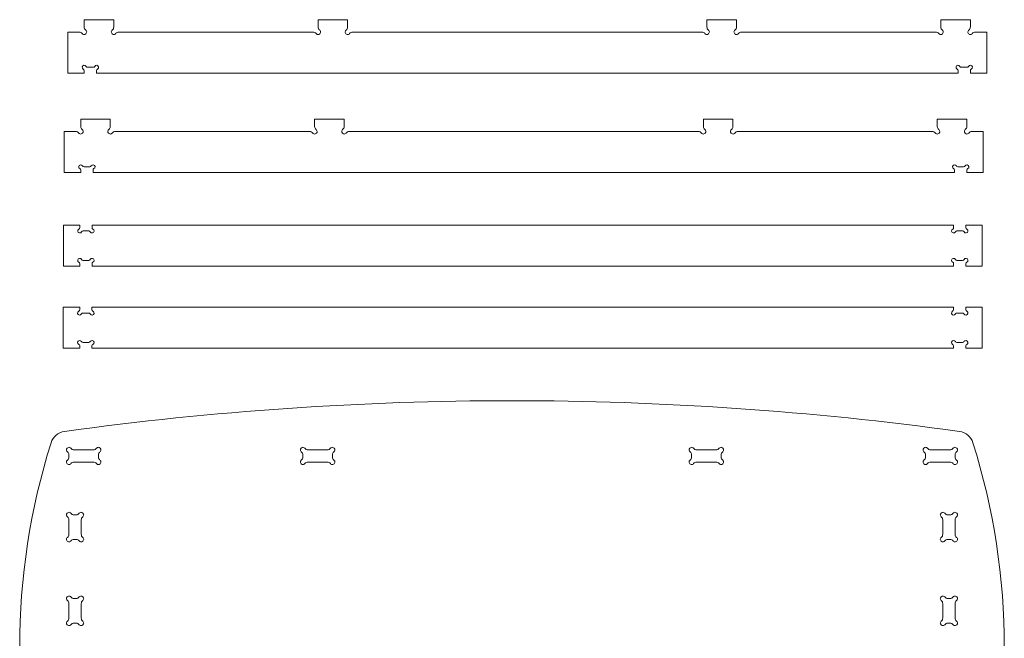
# Model space of a CAD drawing. Header units: millimetres. Extents: x -534 to 666, y -172 to 1335.
import ezdxf

# ---------------------------------------------------------------- set-up
doc = ezdxf.new("R2010")
doc.units = ezdxf.units.MM

msp = doc.modelspace()

# ---------------------------------------------------------------- linework, layer by layer
at = {"color": 7, "linetype": 'Continuous', "lineweight": 15}
for p, q in [((-455.2402770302, 1334.8133102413), (-455.2402770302, 1326.0583082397)), ((-455.2402770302, 1334.8133102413), (-419.2402770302, 1334.8133102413)), ((-419.2402770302, 1334.8133102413), (-419.2402770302, 1326.0583082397)), ((-170.1634155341, 1334.8133102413), (-170.1634155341, 1326.0583082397)), ((-170.1634155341, 1334.8133102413), (-134.1634155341, 1334.8133102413)), ((-134.1634155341, 1334.8133102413), (-134.1634155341, 1326.0583082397)), ((303.6828614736, 1334.8133102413), (339.6828614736, 1334.8133102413)), ((303.6828614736, 1334.8133102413), (303.6828614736, 1326.0583082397)), ((339.6828614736, 1334.8133102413), (339.6828614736, 1326.0583082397)), ((588.7597229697, 1334.8133102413), (588.7597229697, 1326.0583082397)), ((588.7597229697, 1334.8133102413), (624.7597229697, 1334.8133102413)), ((624.7597229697, 1334.8133102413), (624.7597229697, 1326.0583082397)), ((-475.2402770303, 1319.8133102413), (-475.2402770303, 1269.8133102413)), ((-475.2402770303, 1319.8133102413), (-461.4852750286, 1319.8133102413)), ((-412.9952790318, 1319.8133102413), (-176.4084135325, 1319.8133102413)), ((-127.9184175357, 1319.8133102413), (297.4378634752, 1319.8133102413)), ((345.927859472, 1319.8133102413), (582.5147249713, 1319.8133102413)), ((631.0047209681, 1319.8133102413), (644.7597229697, 1319.8133102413)), ((644.7597229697, 1319.8133102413), (644.7597229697, 1269.8133102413)), ((-455.2402770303, 1272.8232216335), (-455.2402770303, 1269.8133102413)), ((-444.2714059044, 1276.8133102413), (-451.1890455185, 1276.8133102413)), ((-440.2402770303, 1269.8133102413), (-440.2402770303, 1272.8133102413)), ((609.7597229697, 1272.8133102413), (609.7597229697, 1269.8133102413)), ((620.708491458, 1276.8133102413), (613.7908518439, 1276.8133102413)), ((624.7597229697, 1269.8133102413), (624.7597229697, 1272.8232216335)), ((-475.2402770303, 1269.8133102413), (-455.2402770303, 1269.8133102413)), ((-440.2402770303, 1269.8133102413), (609.7597229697, 1269.8133102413)), ((624.7597229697, 1269.8133102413), (644.7597229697, 1269.8133102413)), ((-459.5231729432, 1213.5740512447), (-459.5231729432, 1204.8190492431)), ((-459.5231729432, 1213.5740512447), (-423.5231729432, 1213.5740512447)), ((-423.5231729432, 1213.5740512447), (-423.5231729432, 1204.8190492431)), ((-174.4463114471, 1213.5740512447), (-174.4463114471, 1204.8190492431)), ((-174.4463114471, 1213.5740512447), (-138.4463114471, 1213.5740512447)), ((-138.4463114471, 1213.5740512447), (-138.4463114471, 1204.8190492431)), ((299.3999655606, 1213.5740512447), (335.3999655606, 1213.5740512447)), ((299.3999655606, 1213.5740512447), (299.3999655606, 1204.8190492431)), ((335.3999655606, 1213.5740512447), (335.3999655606, 1204.8190492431)), ((584.4768270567, 1213.5740512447), (584.4768270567, 1204.8190492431)), ((584.4768270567, 1213.5740512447), (620.4768270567, 1213.5740512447)), ((620.4768270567, 1213.5740512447), (620.4768270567, 1204.8190492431)), ((-479.5231729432, 1198.5740512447), (-479.5231729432, 1148.5740512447)), ((-479.5231729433, 1198.5740512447), (-465.7681709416, 1198.5740512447)), ((-417.2781749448, 1198.5740512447), (-180.6913094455, 1198.5740512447)), ((-132.2013134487, 1198.5740512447), (293.1549675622, 1198.5740512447)), ((341.644963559, 1198.5740512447), (578.2318290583, 1198.5740512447)), ((626.7218250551, 1198.5740512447), (640.4768270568, 1198.5740512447)), ((640.4768270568, 1198.5740512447), (640.4768270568, 1148.5740512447)), ((-448.5543018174, 1155.5740512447), (-455.4719414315, 1155.5740512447)), ((616.425595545, 1155.5740512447), (609.5079559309, 1155.5740512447)), ((-479.5231729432, 1148.5740512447), (-459.5231729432, 1148.5740512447)), ((-459.5231729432, 1151.5839626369), (-459.5231729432, 1148.5740512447)), ((-444.5231729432, 1148.5740512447), (-444.5231729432, 1151.5740512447)), ((-444.5231729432, 1148.5740512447), (605.4768270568, 1148.5740512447)), ((605.4768270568, 1151.5740512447), (605.4768270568, 1148.5740512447)), ((620.4768270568, 1148.5740512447), (620.4768270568, 1151.5839626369)), ((620.4768270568, 1148.5740512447), (640.4768270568, 1148.5740512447)), ((-480.671305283, 1084.5465288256), (-480.671305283, 1034.5465169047)), ((-480.671305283, 1084.5465288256), (-460.6713057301, 1084.5465288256)), ((-460.6713057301, 1084.5465288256), (-460.6713057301, 1081.5366134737)), ((-445.671305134, 1081.5465674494), (-445.671305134, 1084.5465288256)), ((-445.671305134, 1084.5465288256), (604.3286844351, 1084.5465288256)), ((604.3286844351, 1084.5465288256), (604.3286844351, 1081.5465674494)), ((619.32867013, 1081.5366134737), (619.32867013, 1084.5465288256)), ((619.32867013, 1084.5465288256), (639.3286510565, 1084.5465288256)), ((639.3286510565, 1084.5465288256), (639.3286510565, 1034.5465169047)), ((-456.6200748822, 1077.5465593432), (-449.7024343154, 1077.5465593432)), ((608.3598657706, 1077.5465593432), (615.2774616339, 1077.5465593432)), ((-480.671305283, 1034.5465169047), (-460.6713057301, 1034.5465169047)), ((-460.6713057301, 1037.5564322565), (-460.6713057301, 1034.5465169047)), ((-449.7024343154, 1041.5465459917), (-456.6200748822, 1041.5465459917)), ((-445.671305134, 1034.5465169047), (-445.671305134, 1037.5465378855)), ((-445.671305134, 1034.5465169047), (604.3286844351, 1034.5465169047)), ((604.3286844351, 1037.5465378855), (604.3286844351, 1034.5465169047)), ((615.2774616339, 1041.5465459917), (608.3598657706, 1041.5465459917)), ((619.32867013, 1034.5465169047), (619.32867013, 1037.5564322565)), ((619.32867013, 1034.5465169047), (639.3286510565, 1034.5465169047)), ((-480.7487304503, 984.5325088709), (-480.7487304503, 934.53249695)), ((-480.7487304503, 984.5325088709), (-460.7487308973, 984.5325088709)), ((-460.7487308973, 984.5325088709), (-460.7487308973, 981.5225935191)), ((-445.7487303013, 981.5325474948), (-445.7487303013, 984.5325088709)), ((-445.7487303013, 984.5325088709), (604.2512592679, 984.5325088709)), ((604.2512592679, 984.5325088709), (604.2512592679, 981.5325474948)), ((619.2512449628, 981.5225935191), (619.2512449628, 984.5325088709)), ((619.2512449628, 984.5325088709), (639.2512258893, 984.5325088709)), ((639.2512258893, 984.5325088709), (639.2512258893, 934.53249695)), ((-456.6975000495, 977.5325393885), (-449.7798594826, 977.5325393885)), ((608.2824406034, 977.5325393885), (615.2000364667, 977.5325393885)), ((-460.7487308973, 937.5424123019), (-460.7487308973, 934.53249695)), ((-449.7798594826, 941.5325260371), (-456.6975000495, 941.5325260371)), ((-445.7487303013, 934.53249695), (-445.7487303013, 937.5325179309)), ((604.2512592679, 937.5325179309), (604.2512592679, 934.53249695)), ((615.2000364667, 941.5325260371), (608.2824406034, 941.5325260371)), ((619.2512449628, 934.53249695), (619.2512449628, 937.5424123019)), ((-480.7487304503, 934.53249695), (-460.7487308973, 934.53249695)), ((-445.7487303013, 934.53249695), (604.2512592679, 934.53249695)), ((619.2512449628, 934.53249695), (639.2512258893, 934.53249695)), ((-473.873694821, 802.1926061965), (-473.873694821, 804.7026099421)), ((-467.6287001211, 810.9476120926), (-444.1186910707, 810.9476120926)), ((-437.8736963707, 804.7026099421), (-437.8736963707, 802.1926061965)), ((-188.7968456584, 802.1926061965), (-188.7968456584, 804.7026099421)), ((-182.5518286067, 810.9476120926), (-159.0418195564, 810.9476120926)), ((-152.796832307, 804.7026099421), (-152.796832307, 802.1926061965)), ((285.0494706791, 802.1926061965), (285.0494706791, 804.7026099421)), ((291.2944281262, 810.9476120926), (314.8044669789, 810.9476120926)), ((321.0494244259, 804.7026099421), (321.0494244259, 802.1926061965)), ((570.1262676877, 802.1926061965), (570.1262676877, 804.7026099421)), ((576.3712847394, 810.9476120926), (599.8812639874, 810.9476120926)), ((606.1262810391, 804.7026099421), (606.1262810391, 802.1926061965)), ((-444.1186910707, 795.9476114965), (-467.6287001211, 795.9476114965)), ((-159.0418195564, 795.9476114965), (-182.5518286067, 795.9476114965)), ((314.8044669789, 795.9476114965), (291.2944281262, 795.9476114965)), ((599.8812639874, 795.9476114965), (576.3712847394, 795.9476114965)), ((-473.873694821, 725.5287172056), (-473.873694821, 708.0187203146)), ((-465.1186963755, 731.7737193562), (-467.6287001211, 731.7737193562)), ((-458.873694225, 708.0187203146), (-458.873694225, 725.5287172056)), ((591.1262953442, 725.5287172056), (591.1262953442, 708.0187203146)), ((599.8812639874, 731.7737193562), (597.3713123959, 731.7737193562)), ((606.1262810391, 708.0187203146), (606.1262810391, 725.5287172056)), ((-467.6287001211, 701.7737181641), (-465.1186963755, 701.7737181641)), ((597.3713123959, 701.7737181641), (599.8812639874, 701.7737181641)), ((-465.1186963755, 629.7737212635), (-467.6287001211, 629.7737212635)), ((599.8812639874, 629.7737212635), (597.3713123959, 629.7737212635)), ((-473.873694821, 623.5287340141), (-473.873694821, 606.0187073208)), ((-458.873694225, 606.0187073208), (-458.873694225, 623.5287340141)), ((591.1262953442, 623.5287340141), (591.1262953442, 606.0187073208)), ((606.1262810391, 606.0187073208), (606.1262810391, 623.5287340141)), ((-467.6287001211, 599.7737200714), (-465.1186963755, 599.7737200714)), ((597.3713123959, 599.7737200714), (599.8812639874, 599.7737200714))]:
    msp.add_line(p, q, dxfattribs=at)
for centre, radius, start, end in [((-455.2402770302, 1319.8133102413), 2.999999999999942, 218.6821874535, 51.3178125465), ((-450.2402770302, 1326.0583082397), 5.000000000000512, 180, 231.3178125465), ((-419.2402770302, 1319.8133102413), 2.999999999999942, 128.6821874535, 321.3178125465), ((-424.2402770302, 1326.0583082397), 5.000000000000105, 308.6821874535, 0), ((-170.1634155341, 1319.8133102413), 2.999999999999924, 218.6821874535, 51.3178125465), ((-165.1634155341, 1326.0583082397), 5.000000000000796, 180, 231.3178125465), ((-134.1634155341, 1319.8133102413), 2.999999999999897, 128.6821874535, 321.3178125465), ((-139.1634155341, 1326.0583082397), 4.999999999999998, 308.6821874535, 0), ((303.6828614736, 1319.8133102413), 2.999999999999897, 218.6821874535, 51.3178125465), ((308.6828614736, 1326.0583082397), 4.999999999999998, 180, 231.3178125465), ((339.6828614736, 1319.8133102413), 2.999999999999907, 128.6821874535, 321.3178125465), ((334.6828614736, 1326.0583082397), 4.999999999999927, 308.6821874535, 0), ((588.7597229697, 1319.8133102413), 2.999999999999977, 218.6821874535, 51.3178125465), ((593.7597229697, 1326.0583082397), 5.000000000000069, 180, 231.3178125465), ((624.7597229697, 1319.8133102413), 2.999999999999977, 128.6821874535, 321.3178125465), ((619.7597229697, 1326.0583082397), 5.000000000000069, 308.6821874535, 0), ((-461.4852750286, 1314.8133102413), 5.000000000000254, 38.6821874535, 90), ((-412.9952790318, 1314.8133102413), 5.000000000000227, 90, 141.3178125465), ((-176.4084135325, 1314.8133102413), 5.00000000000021, 38.6821874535, 90), ((-127.9184175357, 1314.8133102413), 5.000000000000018, 90, 141.3178125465), ((297.4378634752, 1314.8133102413), 5.000000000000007, 38.6821874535, 90), ((345.927859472, 1314.8133102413), 4.999999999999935, 90, 141.3178125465), ((582.5147249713, 1314.8133102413), 5.00000000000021, 38.6821874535, 90), ((631.0047209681, 1314.8133102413), 5.00000000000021, 90, 141.3178125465), ((-455.2402770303, 1276.8543505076), 2.500000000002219, 25.8059368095, 243.6122000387), ((-457.2402770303, 1272.8232216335), 2, 359.9999999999, 63.6122000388), ((-451.1890455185, 1278.8133102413), 1.99999999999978, 205.8059368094, 270), ((-444.2714059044, 1278.8133102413), 1.999999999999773, 270, 334.1940631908), ((-440.2201743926, 1276.8543505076), 2.500000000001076, 296.1024258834, 154.1940631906), ((-438.2402770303, 1272.8133102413), 1.999999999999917, 116.1024258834, 180), ((609.7396203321, 1276.8543505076), 2.500000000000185, 25.8059368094, 243.8975741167), ((607.7597229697, 1272.8133102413), 2.000000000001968, 0, 63.8975741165), ((613.7908518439, 1278.8133102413), 1.999999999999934, 205.8059368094, 270), ((620.708491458, 1278.8133102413), 1.999999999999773, 270, 334.1940631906), ((624.7597229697, 1276.8543505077), 2.500000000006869, 296.3877999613, 154.1940631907), ((626.7597229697, 1272.8232216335), 1.999999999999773, 116.3877999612, 180), ((-459.5231729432, 1198.5740512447), 2.99999999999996, 218.6821874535, 51.3178125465), ((-454.5231729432, 1204.8190492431), 5.000000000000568, 180, 231.3178125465), ((-423.5231729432, 1198.5740512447), 2.999999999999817, 128.6821874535, 321.3178125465), ((-428.5231729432, 1204.8190492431), 5.000000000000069, 308.6821874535, 0), ((-174.4463114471, 1198.5740512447), 2.999999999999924, 218.6821874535, 51.3178125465), ((-169.4463114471, 1204.8190492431), 5.000000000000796, 180, 231.3178125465), ((-138.4463114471, 1198.5740512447), 3.000000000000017, 128.6821874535, 321.3178125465), ((-143.4463114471, 1204.8190492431), 4.999999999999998, 308.6821874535, 0), ((299.3999655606, 1198.5740512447), 2.999999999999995, 218.6821874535, 51.3178125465), ((304.3999655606, 1204.8190492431), 4.999999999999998, 180, 231.3178125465), ((335.3999655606, 1198.5740512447), 2.999999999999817, 128.6821874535, 321.3178125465), ((330.3999655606, 1204.8190492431), 4.999999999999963, 308.6821874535, 0), ((584.4768270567, 1198.5740512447), 2.99999999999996, 218.6821874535, 51.3178125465), ((589.4768270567, 1204.8190492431), 5.000000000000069, 180, 231.3178125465), ((620.4768270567, 1198.5740512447), 2.999999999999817, 128.6821874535, 321.3178125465), ((615.4768270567, 1204.8190492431), 5.000000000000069, 308.6821874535, 0), ((-465.7681709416, 1193.5740512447), 5.000000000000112, 38.6821874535, 90), ((-417.2781749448, 1193.5740512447), 5.00000000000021, 90, 141.3178125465), ((-180.6913094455, 1193.5740512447), 5.000000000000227, 38.6821874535, 90), ((-132.2013134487, 1193.5740512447), 5, 90, 141.3178125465), ((293.1549675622, 1193.5740512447), 5, 38.6821874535, 90), ((341.644963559, 1193.5740512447), 5.000000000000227, 90, 141.3178125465), ((578.2318290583, 1193.5740512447), 5.000000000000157, 38.6821874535, 90), ((626.7218250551, 1193.5740512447), 5.00000000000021, 90, 141.3178125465), ((-459.5231729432, 1155.6150915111), 2.50000000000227, 25.8059368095, 243.6122000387), ((-461.5231729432, 1151.5839626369), 2, 359.9999999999, 63.6122000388), ((-455.4719414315, 1157.5740512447), 1.999999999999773, 205.8059368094, 270), ((-448.5543018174, 1157.5740512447), 1.999999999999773, 270, 334.1940631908), ((-444.5030703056, 1155.6150915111), 2.500000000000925, 296.1024258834, 154.1940631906), ((-442.5231729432, 1151.5740512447), 2.000000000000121, 116.1024258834, 180), ((605.4567244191, 1155.6150915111), 2.499999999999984, 25.8059368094, 243.8975741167), ((603.4768270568, 1151.5740512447), 2.000000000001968, 0, 63.8975741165), ((609.5079559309, 1157.5740512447), 2.000000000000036, 205.8059368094, 270), ((616.425595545, 1157.5740512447), 1.999999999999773, 270, 334.1940631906), ((620.4768270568, 1155.6150915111), 2.500000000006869, 296.3877999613, 154.1940631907), ((622.4768270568, 1151.5839626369), 1.999999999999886, 116.3877999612, 180), ((-462.6713060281, 1081.5366344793), 2, 296.3877999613, 359.9999999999), ((-443.6713060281, 1081.5465458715), 1.999999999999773, 180, 243.8975741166), ((602.3286939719, 1081.5465458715), 2.000000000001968, 296.1024258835, 0), ((621.3286939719, 1081.5366344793), 2.000000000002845, 180, 243.6122000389), ((-460.6713060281, 1077.5055056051), 2.500000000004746, 116.3877999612, 334.1940631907), ((-456.6200745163, 1075.5465458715), 1.999999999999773, 90, 154.1940631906), ((-449.7024349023, 1075.5465458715), 2.000000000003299, 25.8059368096, 90), ((-445.6512033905, 1077.5055056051), 2.500000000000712, 205.8059368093, 63.8975741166), ((604.3085913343, 1077.5055056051), 2.499999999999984, 116.1024258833, 334.1940631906), ((608.359822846, 1075.5465458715), 2.000000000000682, 90, 154.1940631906), ((615.2774624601, 1075.5465458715), 1.999999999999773, 25.8059368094, 90), ((619.3286939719, 1077.5055056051), 2.500000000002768, 205.8059368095, 63.6122000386), ((-460.6713060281, 1041.5875861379), 2.50000000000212, 25.8059368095, 243.6122000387), ((-445.6512033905, 1041.5875861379), 2.500000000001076, 296.1024258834, 154.1940631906), ((604.3085913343, 1041.5875861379), 2.499999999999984, 25.8059368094, 243.8975741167), ((619.3286939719, 1041.5875861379), 2.500000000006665, 296.3877999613, 154.1940631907), ((-462.6713060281, 1037.5564572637), 2, 359.9999999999, 63.6122000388), ((-456.6200745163, 1043.5465458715), 1.999999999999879, 205.8059368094, 270), ((-449.7024349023, 1043.5465458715), 1.999999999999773, 270, 334.1940631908), ((-443.6713060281, 1037.5465458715), 1.999999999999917, 116.1024258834, 180), ((602.3286939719, 1037.5465458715), 2.000000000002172, 0, 63.8975741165), ((608.359822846, 1043.5465458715), 1.999999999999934, 205.8059368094, 270), ((615.2774624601, 1043.5465458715), 1.999999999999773, 270, 334.1940631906), ((621.3286939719, 1037.5564572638), 1.999999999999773, 116.3877999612, 180), ((-460.7487311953, 977.4914856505), 2.500000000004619, 116.3877999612, 334.1940631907), ((-462.7487311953, 981.5226145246), 2, 296.3877999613, 359.9999999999), ((-456.6974996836, 975.5325259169), 1.999999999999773, 90, 154.1940631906), ((-449.7798600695, 975.5325259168), 2.000000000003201, 25.8059368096, 90), ((-445.7286285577, 977.4914856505), 2.500000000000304, 205.8059368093, 63.8975741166), ((-443.7487311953, 981.5325259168), 1.999999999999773, 180, 243.8975741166), ((604.231166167, 977.4914856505), 2.500000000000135, 116.1024258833, 334.1940631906), ((602.2512688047, 981.5325259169), 2.000000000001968, 296.1024258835, 0), ((608.2823976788, 975.5325259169), 2.000000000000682, 90, 154.1940631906), ((615.2000372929, 975.5325259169), 1.999999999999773, 25.8059368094, 90), ((619.2512688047, 977.4914856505), 2.500000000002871, 205.8059368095, 63.6122000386), ((621.2512688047, 981.5226145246), 2.000000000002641, 180, 243.6122000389), ((-460.7487311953, 941.5735661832), 2.50000000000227, 25.8059368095, 243.6122000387), ((-462.7487311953, 937.5424373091), 2, 359.9999999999, 63.6122000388), ((-456.6974996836, 943.5325259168), 1.999999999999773, 205.8059368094, 270), ((-449.7798600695, 943.5325259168), 1.999999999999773, 270, 334.1940631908), ((-445.7286285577, 941.5735661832), 2.500000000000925, 296.1024258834, 154.1940631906), ((-443.7487311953, 937.5325259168), 1.999999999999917, 116.1024258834, 180), ((604.231166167, 941.5735661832), 2.500000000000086, 25.8059368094, 243.8975741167), ((602.2512688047, 937.5325259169), 2.000000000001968, 0, 63.8975741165), ((608.2823976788, 943.5325259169), 1.999999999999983, 205.8059368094, 270), ((615.2000372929, 943.5325259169), 1.999999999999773, 270, 334.1940631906), ((619.2512688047, 941.5735661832), 2.500000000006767, 296.3877999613, 154.1940631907), ((621.2512688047, 937.5424373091), 1.999999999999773, 116.3877999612, 180), ((66.126304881, -3129.2864625), 4000, 82.1622261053, 97.8377738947), ((-476.6212085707, 813.5329775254), 20.00000000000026, 97.8377738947, 162.5557850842), ((608.8738183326, 813.5329775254), 20.00000000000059, 17.4442149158, 82.1622261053), ((296.126304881, 570.7135375), 830.0000000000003, 162.5557850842, 197.4442149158), ((-163.873695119, 570.7135375), 830.0000000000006, 342.5557850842, 17.4442149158), ((-473.873695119, 810.9476104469), 3.000000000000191, 38.6821874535, 231.3178125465), ((-478.873695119, 804.7026124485), 5.000000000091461, 0, 51.3178125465), ((-467.6286971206, 815.9476104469), 4.999999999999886, 218.6821874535, 270), ((-444.1186931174, 815.9476104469), 5.000000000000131, 270, 321.3178125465), ((-437.873695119, 810.9476104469), 3.000000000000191, 308.6821874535, 141.3178125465), ((-432.873695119, 804.7026124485), 4.999999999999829, 128.6821874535, 180), ((-188.7968336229, 810.9476104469), 3.000000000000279, 38.6821874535, 231.3178125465), ((-193.7968336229, 804.7026124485), 5.000000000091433, 360, 51.3178125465), ((-182.5518356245, 815.9476104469), 4.999999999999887, 218.6821874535, 270), ((-159.0418316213, 815.9476104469), 4.999999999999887, 270, 321.3178125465), ((-152.7968336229, 810.9476104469), 3.000000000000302, 308.6821874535, 141.3178125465), ((-147.7968336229, 804.7026124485), 4.999999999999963, 128.6821874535, 180), ((285.0494433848, 810.9476104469), 2.999999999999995, 38.6821874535, 231.3178125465), ((280.0494433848, 804.7026124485), 4.999999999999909, 0, 51.3178125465), ((291.2944413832, 815.9476104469), 5.000000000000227, 218.6821874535, 270), ((314.8044453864, 815.9476104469), 5.000000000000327, 270, 321.3178125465), ((321.0494433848, 810.9476104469), 3.000000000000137, 308.6821874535, 141.3178125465), ((326.0494433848, 804.7026124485), 4.999999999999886, 128.6821874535, 180), ((570.1263048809, 810.9476104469), 3.000000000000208, 38.6821874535, 231.3178125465), ((565.1263048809, 804.7026124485), 4.999999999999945, 360, 51.3178125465), ((576.3713028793, 815.9476104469), 5.000000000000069, 218.6821874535, 270), ((599.8813068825, 815.9476104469), 5.000000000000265, 270, 321.3178125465), ((606.1263048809, 810.9476104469), 3.000000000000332, 308.6821874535, 141.3178125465), ((611.1263048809, 804.7026124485), 4.999999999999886, 128.6821874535, 180), ((-473.873695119, 795.9476104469), 2.999999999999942, 128.6821874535, 321.3178125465), ((-478.873695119, 802.1926084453), 4.999999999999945, 308.6821874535, 0), ((-467.6286971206, 790.9476104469), 5.00000000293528, 90, 141.3178125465), ((-444.1186931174, 790.9476104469), 4.99999999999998, 38.6821874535, 90), ((-437.873695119, 795.9476104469), 3.000000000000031, 218.6821874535, 51.3178125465), ((-432.873695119, 802.1926084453), 4.999999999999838, 180, 231.3178125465), ((-188.7968336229, 795.9476104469), 2.999999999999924, 128.6821874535, 321.3178125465), ((-193.7968336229, 802.1926084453), 4.999999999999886, 308.6821874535, 0), ((-182.5518356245, 790.9476104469), 5.000000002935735, 90, 141.3178125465), ((-159.0418316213, 790.9476104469), 5.000000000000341, 38.6821874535, 90), ((-152.7968336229, 795.9476104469), 3.000000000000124, 218.6821874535, 51.3178125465), ((-147.7968336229, 802.1926084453), 4.999999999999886, 180, 231.3178125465), ((285.0494433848, 795.9476104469), 2.999999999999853, 128.6821874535, 321.3178125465), ((280.0494433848, 802.1926084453), 4.999999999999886, 308.6821874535, 0), ((291.2944413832, 790.9476104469), 5.00000000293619, 90, 141.3178125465), ((314.8044453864, 790.9476104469), 4.999999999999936, 38.6821874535, 90), ((321.0494433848, 795.9476104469), 2.999999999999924, 218.6821874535, 51.3178125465), ((326.0494433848, 802.1926084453), 5.000000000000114, 180, 231.3178125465), ((570.1263048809, 795.9476104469), 2.999999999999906, 128.6821874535, 321.3178125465), ((565.1263048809, 802.1926084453), 4.999999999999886, 308.6821874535, 0), ((576.3713028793, 790.9476104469), 5.000000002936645, 90, 141.3178125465), ((599.8813068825, 790.9476104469), 5.000000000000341, 38.6821874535, 90), ((606.1263048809, 795.9476104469), 2.999999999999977, 218.6821874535, 51.3178125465), ((611.1263048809, 802.1926084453), 5.000000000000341, 180, 231.3178125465), ((-473.873695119, 731.7737175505), 3.000000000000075, 38.6821874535, 231.3178125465), ((-467.6286971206, 736.7737175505), 5.000000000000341, 218.6821874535, 270), ((-465.1186931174, 736.7737175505), 5.000000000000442, 270, 321.3178125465), ((-458.873695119, 731.7737175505), 2.999999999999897, 308.6821874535, 141.3178125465), ((591.1263048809, 731.7737175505), 2.999999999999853, 38.6821874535, 231.3178125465), ((597.3713028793, 736.7737175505), 5.000000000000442, 218.6821874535, 270), ((599.8813068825, 736.7737175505), 5.000000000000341, 270, 321.3178125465), ((606.1263048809, 731.7737175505), 3.000000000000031, 308.6821874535, 141.3178125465), ((-478.873695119, 725.5287195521), 4.999999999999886, 0, 51.3178125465), ((-453.873695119, 725.5287195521), 5.000000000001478, 128.6821874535, 180), ((586.1263048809, 725.5287195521), 5.000000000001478, 0, 51.3178125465), ((611.1263048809, 725.5287195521), 4.999999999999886, 128.6821874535, 180), ((-478.873695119, 708.0187155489), 4.99999999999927, 308.6821874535, 0), ((-453.873695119, 708.0187155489), 5.000000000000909, 180, 231.3178125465), ((586.1263048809, 708.0187155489), 5.000000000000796, 308.6821874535, 0), ((611.1263048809, 708.0187155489), 4.999999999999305, 180, 231.3178125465), ((-473.873695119, 701.7737175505), 3.000000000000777, 128.6821874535, 321.3178125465), ((-467.6286971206, 696.7737175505), 5.000000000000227, 90, 141.3178125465), ((-465.1186931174, 696.7737175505), 5.000000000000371, 38.6821874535, 90), ((-458.873695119, 701.7737175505), 2.999999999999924, 218.6821874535, 51.3178125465), ((591.1263048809, 701.7737175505), 2.99999999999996, 128.6821874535, 321.3178125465), ((597.3713028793, 696.7737175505), 5.000000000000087, 90, 141.3178125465), ((599.8813068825, 696.7737175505), 5.000000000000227, 38.6821874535, 90), ((606.1263048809, 701.7737175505), 3.000000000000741, 218.6821874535, 51.3178125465), ((-473.873695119, 629.7737175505), 3.000000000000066, 38.6821874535, 231.3178125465), ((-478.873695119, 623.5287195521), 4.999999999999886, 0, 51.3178125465), ((-467.6286971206, 634.7737175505), 4.999999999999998, 218.6821874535, 270), ((-465.1186931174, 634.7737175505), 4.999999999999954, 270, 321.3178125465), ((-458.873695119, 629.7737175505), 3.000000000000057, 308.6821874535, 141.3178125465), ((-453.873695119, 623.5287195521), 5.000000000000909, 128.6821874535, 180), ((591.1263048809, 629.7737175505), 2.99999999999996, 38.6821874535, 231.3178125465), ((586.1263048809, 623.5287195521), 5.000000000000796, 0, 51.3178125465), ((597.3713028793, 634.7737175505), 5.000000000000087, 218.6821874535, 270), ((599.8813068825, 634.7737175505), 4.999999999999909, 270, 321.3178125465), ((606.1263048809, 629.7737175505), 3.000000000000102, 308.6821874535, 141.3178125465), ((611.1263048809, 623.5287195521), 4.999999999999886, 128.6821874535, 180), ((-473.873695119, 599.7737175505), 3.000000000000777, 128.6821874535, 321.3178125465), ((-478.873695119, 606.0187155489), 4.999999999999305, 308.6821874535, 0), ((-458.873695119, 599.7737175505), 2.999999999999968, 218.6821874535, 51.3178125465), ((-453.873695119, 606.0187155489), 5.000000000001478, 180, 231.3178125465), ((591.1263048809, 599.7737175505), 2.999999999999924, 128.6821874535, 321.3178125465), ((586.1263048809, 606.0187155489), 5.000000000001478, 308.6821874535, 0), ((606.1263048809, 599.7737175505), 3.000000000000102, 218.6821874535, 51.3178125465), ((611.1263048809, 606.0187155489), 4.999999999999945, 180, 231.3178125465), ((-467.6286971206, 594.7737175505), 4.999999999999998, 90, 141.3178125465), ((-465.1186931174, 594.7737175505), 5.000000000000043, 38.6821874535, 90), ((597.3713028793, 594.7737175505), 5.000000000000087, 90, 141.3178125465), ((599.8813068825, 594.7737175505), 5.000000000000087, 38.6821874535, 90)]:
    msp.add_arc(centre, radius, start, end, dxfattribs=at)

doc.saveas('drawing.dxf')
